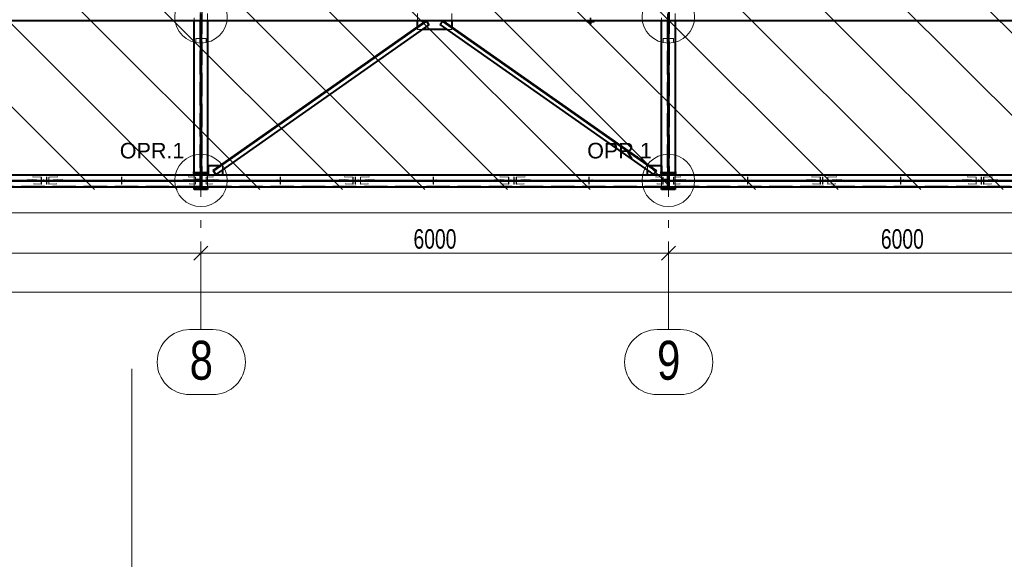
# Model space of a CAD drawing. Header units: metres. Extents: x 235 to 340, y 94 to 153.
# Tile 31 of 48: x 287 to 300, y 124 to 131. Entities that reach past the tile are written whole.
import ezdxf

# ---------------------------------------------------------------- set-up
doc = ezdxf.new("R2010")
doc.units = ezdxf.units.M
for name, pattern in [('__RA_15', [1.7, 1, -0.3, 0.1, -0.3]), ('__RA_2', [0.4, 0.3, -0.1]), ('__RA_4', [0.6, 0.3, -0.1, 0, -0.1, 0, -0.1])]:
    doc.linetypes.add(name, pattern=pattern)
for name, color, linetype, lineweight in [('OSY', 204, '__RA_15', 13), ('POPIS', 7, 'Continuous', 13), ('Standard', 7, 'Continuous', 40), ('VYZTUZ', 11, 'Continuous', 50)]:
    doc.layers.add(name, color=color, linetype=linetype, lineweight=lineweight)
doc.styles.add('ARIAL', font='ARIAL.TTF')

msp = doc.modelspace()

# ---------------------------------------------------------------- linework, layer by layer
at = {"layer": 'OSY', "color": 204, "linetype": '__RA_15', "lineweight": 13}
for p, q in [((289.266, 126.792), (289.266, 152.32)), ((295.266, 126.792), (295.266, 152.32)), ((242.178, 128.697), (323.276, 128.697)), ((289.266, 126.792), (289.266, 126.792)), ((295.266, 126.792), (295.266, 126.792))]:
    msp.add_line(p, q, dxfattribs=at)
at = {"layer": 'OSY', "color": 204, "linetype": 'Continuous', "lineweight": 13}
for p, q in [((289.42, 126.786), (289.121, 126.786)), ((295.42, 126.786), (295.121, 126.786)), ((289.42, 125.953), (289.121, 125.953)), ((295.42, 125.953), (295.121, 125.953))]:
    msp.add_line(p, q, dxfattribs=at)
for centre, start, end in [((289.121, 126.369), 90, 270), ((289.42, 126.369), 270, 90), ((295.121, 126.369), 90, 270), ((295.42, 126.369), 270, 90)]:
    msp.add_arc(centre, 0.417, start, end, dxfattribs=at)
at = {"layer": 'Standard', "color": 1, "linetype": 'Continuous', "lineweight": 13}
for p, q in [((301.688, 128.586), (283.266, 147.008)), ((300.627, 128.586), (283.266, 145.948)), ((299.566, 128.586), (283.266, 144.887)), ((298.506, 128.586), (283.266, 143.826)), ((297.445, 128.586), (283.266, 142.766)), ((296.384, 128.586), (283.266, 141.705)), ((295.324, 128.586), (283.266, 140.644)), ((294.263, 128.586), (283.266, 139.584)), ((293.202, 128.586), (283.266, 138.523)), ((292.142, 128.586), (283.266, 137.462)), ((291.081, 128.586), (283.266, 136.402)), ((290.02, 128.586), (283.266, 135.341)), ((288.96, 128.586), (283.266, 134.28)), ((287.899, 128.586), (283.266, 133.22))]:
    msp.add_line(p, q, dxfattribs=at)
at = {"layer": 'Standard', "color": 136, "linetype": '__RA_2', "lineweight": 18}
for p, q in [((289.25, 138.766), (289.25, 128.587)), ((289.282, 128.587), (289.282, 138.766)), ((295.25, 138.766), (295.25, 128.587)), ((295.282, 128.587), (295.282, 138.766)), ((289.352, 130.849), (289.352, 130.759)), ((292.046, 130.759), (292.046, 130.849)), ((292.486, 130.849), (292.486, 130.759)), ((295.352, 130.849), (295.352, 130.759)), ((289.18, 130.759), (289.18, 130.791)), ((294.262, 130.759), (294.262, 130.791)), ((294.27, 130.791), (294.27, 130.759)), ((295.18, 130.759), (295.18, 130.791)), ((292.046, 130.667), (292.046, 130.674)), ((292.046, 130.644), (292.046, 130.667)), ((292.107, 130.644), (292.046, 130.644)), ((292.486, 130.644), (292.424, 130.644)), ((292.486, 130.674), (292.486, 130.667)), ((292.486, 130.667), (292.486, 130.644)), ((289.254, 130.528), (289.2, 130.528)), ((289.2, 130.528), (289.2, 130.527)), ((289.2, 130.527), (289.2, 130.476)), ((289.2, 130.527), (289.26, 130.527)), ((289.254, 130.531), (289.254, 130.528)), ((289.254, 130.497), (289.254, 130.528)), ((289.272, 130.527), (289.332, 130.527)), ((289.278, 130.528), (289.278, 130.531)), ((289.332, 130.528), (289.278, 130.528)), ((289.278, 130.528), (289.278, 130.497)), ((289.332, 130.527), (289.332, 130.528)), ((289.332, 130.476), (289.332, 130.527)), ((295.254, 130.528), (295.2, 130.528)), ((295.2, 130.528), (295.2, 130.527)), ((295.2, 130.527), (295.2, 130.476)), ((295.2, 130.527), (295.26, 130.527)), ((295.254, 130.531), (295.254, 130.528)), ((295.254, 130.497), (295.254, 130.528)), ((295.272, 130.527), (295.332, 130.527)), ((295.278, 130.528), (295.278, 130.531)), ((295.332, 130.528), (295.278, 130.528)), ((295.278, 130.528), (295.278, 130.497)), ((295.332, 130.527), (295.332, 130.528)), ((295.332, 130.476), (295.332, 130.527)), ((289.519, 128.892), (289.508, 128.892)), ((289.542, 128.892), (289.519, 128.892)), ((289.542, 128.892), (289.542, 128.842)), ((295.012, 128.892), (295, 128.892)), ((295, 128.835), (295, 128.892)), ((295.023, 128.892), (295.012, 128.892)), ((283.272, 128.766), (289.26, 128.766)), ((283.272, 128.697), (289.26, 128.697)), ((289.26, 128.697), (283.272, 128.697)), ((287.04, 128.713), (287.197, 128.705)), ((287.197, 128.701), (287.041, 128.709)), ((287.042, 128.701), (287.197, 128.693)), ((287.197, 128.689), (287.042, 128.697)), ((287.103, 128.749), (287.216, 128.743)), ((287.108, 128.713), (287.216, 128.708)), ((287.111, 128.749), (287.218, 128.744)), ((287.216, 128.692), (287.111, 128.697)), ((287.116, 128.701), (287.116, 128.709)), ((287.116, 128.693), (287.116, 128.701)), ((287.416, 128.701), (287.116, 128.701)), ((287.116, 128.693), (287.416, 128.693)), ((287.117, 128.709), (287.218, 128.704)), ((287.218, 128.696), (287.118, 128.701)), ((287.216, 128.708), (287.197, 128.705)), ((287.197, 128.705), (287.197, 128.701)), ((287.197, 128.701), (287.218, 128.704)), ((287.218, 128.696), (287.197, 128.693)), ((287.197, 128.693), (287.197, 128.689)), ((287.197, 128.689), (287.216, 128.692)), ((287.218, 128.744), (287.216, 128.743)), ((287.216, 128.743), (287.216, 128.708)), ((287.216, 128.692), (287.216, 128.656)), ((287.218, 128.704), (287.218, 128.744)), ((287.218, 128.656), (287.218, 128.696)), ((287.246, 128.713), (287.246, 128.706)), ((287.282, 128.706), (287.246, 128.706)), ((287.246, 128.706), (287.246, 128.702)), ((287.246, 128.702), (287.286, 128.702)), ((287.246, 128.701), (287.246, 128.694)), ((287.286, 128.694), (287.246, 128.694)), ((287.246, 128.694), (287.246, 128.69)), ((287.246, 128.69), (287.282, 128.69)), ((287.282, 128.749), (287.282, 128.742)), ((287.282, 128.742), (287.282, 128.706)), ((287.286, 128.742), (287.282, 128.742)), ((287.282, 128.69), (287.282, 128.697)), ((287.282, 128.69), (287.282, 128.654)), ((287.286, 128.749), (287.286, 128.742)), ((287.286, 128.702), (287.286, 128.742)), ((287.286, 128.694), (287.286, 128.701)), ((287.286, 128.654), (287.286, 128.694)), ((287.313, 128.744), (287.42, 128.749)), ((287.313, 128.744), (287.313, 128.704)), ((287.315, 128.743), (287.313, 128.744)), ((287.313, 128.704), (287.415, 128.709)), ((287.313, 128.704), (287.334, 128.701)), ((287.414, 128.701), (287.313, 128.696)), ((287.313, 128.696), (287.313, 128.656)), ((287.334, 128.693), (287.313, 128.696)), ((287.315, 128.743), (287.428, 128.749)), ((287.315, 128.708), (287.315, 128.743)), ((287.315, 128.708), (287.423, 128.713)), ((287.334, 128.705), (287.315, 128.708)), ((287.421, 128.697), (287.315, 128.692)), ((287.315, 128.656), (287.315, 128.692)), ((287.315, 128.692), (287.334, 128.689)), ((287.334, 128.705), (287.491, 128.713)), ((287.491, 128.709), (287.334, 128.701)), ((287.334, 128.701), (287.334, 128.705)), ((287.334, 128.693), (287.489, 128.701)), ((287.489, 128.697), (287.334, 128.689)), ((287.334, 128.689), (287.334, 128.693)), ((287.416, 128.709), (287.416, 128.701)), ((287.416, 128.693), (287.416, 128.701)), ((288.231, 128.701), (288.231, 128.707)), ((288.301, 128.707), (288.231, 128.707)), ((288.301, 128.701), (288.231, 128.701)), ((288.231, 128.701), (288.231, 128.693)), ((288.231, 128.699), (288.301, 128.699)), ((288.231, 128.693), (288.301, 128.693)), ((288.246, 128.742), (288.246, 128.749)), ((288.246, 128.742), (288.246, 128.702)), ((288.25, 128.742), (288.246, 128.742)), ((288.246, 128.702), (288.286, 128.702)), ((288.246, 128.701), (288.246, 128.694)), ((288.246, 128.694), (288.246, 128.654)), ((288.286, 128.694), (288.246, 128.694)), ((288.25, 128.742), (288.25, 128.749)), ((288.25, 128.706), (288.25, 128.742)), ((288.286, 128.706), (288.25, 128.706)), ((288.25, 128.697), (288.25, 128.69)), ((288.25, 128.654), (288.25, 128.69)), ((288.25, 128.69), (288.286, 128.69)), ((288.286, 128.706), (288.286, 128.713)), ((288.286, 128.702), (288.286, 128.706)), ((288.286, 128.694), (288.286, 128.701)), ((288.286, 128.69), (288.286, 128.694)), ((288.301, 128.707), (288.301, 128.701)), ((288.301, 128.701), (288.301, 128.693)), ((289.04, 128.713), (289.177, 128.706)), ((289.177, 128.702), (289.041, 128.709)), ((289.042, 128.701), (289.177, 128.694)), ((289.177, 128.69), (289.042, 128.697)), ((289.103, 128.749), (289.196, 128.744)), ((289.108, 128.713), (289.196, 128.709)), ((289.111, 128.749), (289.198, 128.745)), ((289.196, 128.693), (289.111, 128.697)), ((289.116, 128.702), (289.116, 128.709)), ((289.116, 128.702), (289.116, 128.694)), ((289.25, 128.702), (289.116, 128.702)), ((289.116, 128.694), (289.25, 128.694)), ((289.117, 128.709), (289.198, 128.705)), ((289.198, 128.697), (289.118, 128.701)), ((289.196, 128.709), (289.177, 128.706)), ((289.177, 128.706), (289.177, 128.702)), ((289.177, 128.702), (289.198, 128.705)), ((289.198, 128.697), (289.177, 128.694)), ((289.177, 128.694), (289.177, 128.69)), ((289.177, 128.69), (289.196, 128.693)), ((289.18, 128.622), (289.18, 128.772)), ((289.198, 128.745), (289.196, 128.744)), ((289.196, 128.744), (289.196, 128.709)), ((289.196, 128.693), (289.196, 128.657)), ((289.198, 128.705), (289.198, 128.745)), ((289.198, 128.657), (289.198, 128.697)), ((289.2, 128.721), (289.2, 128.72)), ((289.254, 128.72), (289.2, 128.72)), ((289.2, 128.72), (289.2, 128.714)), ((289.2, 128.714), (289.26, 128.714)), ((289.254, 128.775), (289.254, 128.774)), ((289.254, 128.774), (289.254, 128.72)), ((289.26, 128.774), (289.254, 128.774)), ((289.26, 128.782), (289.26, 128.772)), ((289.272, 128.772), (289.272, 128.782)), ((289.272, 128.766), (295.26, 128.766)), ((289.272, 128.697), (295.26, 128.697)), ((295.26, 128.697), (289.272, 128.697)), ((289.332, 128.694), (289.272, 128.694)), ((289.278, 128.689), (289.278, 128.688)), ((289.278, 128.634), (289.278, 128.688)), ((289.278, 128.688), (289.332, 128.688)), ((289.416, 128.702), (289.282, 128.702)), ((289.282, 128.694), (289.416, 128.694)), ((289.332, 128.694), (289.332, 128.695)), ((289.332, 128.688), (289.332, 128.694)), ((289.333, 128.745), (289.42, 128.749)), ((289.333, 128.745), (289.333, 128.705)), ((289.335, 128.744), (289.333, 128.745)), ((289.333, 128.705), (289.415, 128.709)), ((289.333, 128.705), (289.354, 128.702)), ((289.414, 128.701), (289.333, 128.697)), ((289.333, 128.697), (289.333, 128.657)), ((289.354, 128.694), (289.333, 128.697)), ((289.335, 128.744), (289.428, 128.749)), ((289.335, 128.709), (289.335, 128.744)), ((289.335, 128.709), (289.423, 128.713)), ((289.354, 128.706), (289.335, 128.709)), ((289.421, 128.697), (289.335, 128.693)), ((289.335, 128.657), (289.335, 128.693)), ((289.335, 128.693), (289.354, 128.69)), ((289.352, 128.772), (289.352, 128.622)), ((289.354, 128.706), (289.491, 128.713)), ((289.491, 128.709), (289.354, 128.702)), ((289.354, 128.702), (289.354, 128.706)), ((289.354, 128.694), (289.489, 128.701)), ((289.489, 128.697), (289.354, 128.69)), ((289.354, 128.69), (289.354, 128.694)), ((289.416, 128.709), (289.416, 128.702)), ((289.416, 128.694), (289.416, 128.702)), ((290.301, 128.707), (290.231, 128.707)), ((290.231, 128.701), (290.231, 128.707)), ((290.301, 128.701), (290.231, 128.701)), ((290.231, 128.693), (290.231, 128.701)), ((290.231, 128.699), (290.301, 128.699)), ((290.231, 128.693), (290.301, 128.693)), ((290.246, 128.713), (290.246, 128.706)), ((290.282, 128.706), (290.246, 128.706)), ((290.246, 128.706), (290.246, 128.702)), ((290.246, 128.702), (290.286, 128.702)), ((290.246, 128.701), (290.246, 128.694)), ((290.286, 128.694), (290.246, 128.694)), ((290.246, 128.694), (290.246, 128.69)), ((290.246, 128.69), (290.282, 128.69)), ((290.282, 128.749), (290.282, 128.742)), ((290.282, 128.742), (290.282, 128.706)), ((290.286, 128.742), (290.282, 128.742)), ((290.282, 128.69), (290.282, 128.697)), ((290.282, 128.69), (290.282, 128.654)), ((290.286, 128.749), (290.286, 128.742)), ((290.286, 128.702), (290.286, 128.742)), ((290.286, 128.694), (290.286, 128.701)), ((290.286, 128.654), (290.286, 128.694)), ((290.301, 128.707), (290.301, 128.701)), ((290.301, 128.693), (290.301, 128.701)), ((291.04, 128.713), (291.197, 128.705)), ((291.197, 128.701), (291.041, 128.709)), ((291.042, 128.701), (291.197, 128.693)), ((291.197, 128.689), (291.042, 128.697)), ((291.103, 128.749), (291.216, 128.743)), ((291.108, 128.713), (291.216, 128.708)), ((291.111, 128.749), (291.218, 128.744)), ((291.216, 128.692), (291.111, 128.697)), ((291.116, 128.701), (291.116, 128.709)), ((291.116, 128.701), (291.116, 128.693)), ((291.416, 128.701), (291.116, 128.701)), ((291.116, 128.693), (291.416, 128.693)), ((291.117, 128.709), (291.218, 128.704)), ((291.218, 128.696), (291.118, 128.701)), ((291.216, 128.708), (291.197, 128.705)), ((291.197, 128.705), (291.197, 128.701)), ((291.197, 128.701), (291.218, 128.704)), ((291.218, 128.696), (291.197, 128.693)), ((291.197, 128.693), (291.197, 128.689)), ((291.197, 128.689), (291.216, 128.692)), ((291.218, 128.744), (291.216, 128.743)), ((291.216, 128.743), (291.216, 128.708)), ((291.216, 128.692), (291.216, 128.656)), ((291.218, 128.704), (291.218, 128.744)), ((291.218, 128.656), (291.218, 128.696)), ((291.246, 128.742), (291.246, 128.749)), ((291.246, 128.742), (291.246, 128.702)), ((291.25, 128.742), (291.246, 128.742)), ((291.246, 128.702), (291.286, 128.702)), ((291.246, 128.701), (291.246, 128.694)), ((291.246, 128.694), (291.246, 128.654)), ((291.286, 128.694), (291.246, 128.694)), ((291.25, 128.742), (291.25, 128.749)), ((291.25, 128.706), (291.25, 128.742)), ((291.286, 128.706), (291.25, 128.706)), ((291.25, 128.697), (291.25, 128.69)), ((291.25, 128.654), (291.25, 128.69)), ((291.25, 128.69), (291.286, 128.69)), ((291.286, 128.706), (291.286, 128.713)), ((291.286, 128.702), (291.286, 128.706)), ((291.286, 128.694), (291.286, 128.701)), ((291.286, 128.69), (291.286, 128.694)), ((291.313, 128.744), (291.42, 128.749)), ((291.313, 128.744), (291.313, 128.704)), ((291.315, 128.743), (291.313, 128.744)), ((291.313, 128.704), (291.415, 128.709)), ((291.313, 128.704), (291.334, 128.701)), ((291.414, 128.701), (291.313, 128.696)), ((291.313, 128.696), (291.313, 128.656)), ((291.334, 128.693), (291.313, 128.696)), ((291.315, 128.743), (291.428, 128.749)), ((291.315, 128.708), (291.315, 128.743)), ((291.315, 128.708), (291.423, 128.713)), ((291.334, 128.705), (291.315, 128.708)), ((291.421, 128.697), (291.315, 128.692)), ((291.315, 128.656), (291.315, 128.692)), ((291.315, 128.692), (291.334, 128.689)), ((291.334, 128.705), (291.491, 128.713)), ((291.491, 128.709), (291.334, 128.701)), ((291.334, 128.701), (291.334, 128.705)), ((291.334, 128.693), (291.489, 128.701)), ((291.489, 128.697), (291.334, 128.689)), ((291.334, 128.689), (291.334, 128.693)), ((291.416, 128.709), (291.416, 128.701)), ((291.416, 128.701), (291.416, 128.693)), ((292.231, 128.701), (292.231, 128.707)), ((292.301, 128.707), (292.231, 128.707)), ((292.301, 128.701), (292.231, 128.701)), ((292.231, 128.701), (292.231, 128.693)), ((292.231, 128.699), (292.301, 128.699)), ((292.231, 128.693), (292.301, 128.693)), ((292.246, 128.742), (292.246, 128.749)), ((292.246, 128.742), (292.246, 128.702)), ((292.25, 128.742), (292.246, 128.742)), ((292.246, 128.702), (292.286, 128.702)), ((292.246, 128.701), (292.246, 128.694)), ((292.246, 128.694), (292.246, 128.654)), ((292.286, 128.694), (292.246, 128.694)), ((292.25, 128.742), (292.25, 128.749)), ((292.25, 128.706), (292.25, 128.742)), ((292.286, 128.706), (292.25, 128.706)), ((292.25, 128.697), (292.25, 128.69)), ((292.25, 128.654), (292.25, 128.69)), ((292.25, 128.69), (292.286, 128.69)), ((292.286, 128.706), (292.286, 128.713)), ((292.286, 128.702), (292.286, 128.706)), ((292.286, 128.694), (292.286, 128.701)), ((292.286, 128.69), (292.286, 128.694)), ((292.301, 128.707), (292.301, 128.701)), ((292.301, 128.701), (292.301, 128.693)), ((293.04, 128.713), (293.197, 128.705)), ((293.197, 128.701), (293.041, 128.709)), ((293.042, 128.701), (293.197, 128.693)), ((293.197, 128.689), (293.042, 128.697)), ((293.103, 128.749), (293.216, 128.743)), ((293.108, 128.713), (293.216, 128.708)), ((293.111, 128.749), (293.218, 128.744)), ((293.216, 128.692), (293.111, 128.697)), ((293.116, 128.701), (293.116, 128.709)), ((293.116, 128.693), (293.116, 128.701)), ((293.416, 128.701), (293.116, 128.701)), ((293.116, 128.693), (293.416, 128.693)), ((293.117, 128.709), (293.218, 128.704)), ((293.218, 128.696), (293.118, 128.701)), ((293.216, 128.708), (293.197, 128.705)), ((293.197, 128.705), (293.197, 128.701)), ((293.197, 128.701), (293.218, 128.704)), ((293.218, 128.696), (293.197, 128.693)), ((293.197, 128.693), (293.197, 128.689)), ((293.197, 128.689), (293.216, 128.692)), ((293.218, 128.744), (293.216, 128.743)), ((293.216, 128.743), (293.216, 128.708)), ((293.216, 128.692), (293.216, 128.656)), ((293.218, 128.704), (293.218, 128.744)), ((293.218, 128.656), (293.218, 128.696)), ((293.246, 128.713), (293.246, 128.706)), ((293.282, 128.706), (293.246, 128.706)), ((293.246, 128.706), (293.246, 128.702)), ((293.246, 128.702), (293.286, 128.702)), ((293.246, 128.701), (293.246, 128.694)), ((293.286, 128.694), (293.246, 128.694)), ((293.246, 128.694), (293.246, 128.69)), ((293.246, 128.69), (293.282, 128.69)), ((293.282, 128.749), (293.282, 128.742)), ((293.282, 128.742), (293.282, 128.706)), ((293.286, 128.742), (293.282, 128.742)), ((293.282, 128.69), (293.282, 128.697)), ((293.282, 128.69), (293.282, 128.654)), ((293.286, 128.749), (293.286, 128.742)), ((293.286, 128.702), (293.286, 128.742)), ((293.286, 128.694), (293.286, 128.701)), ((293.286, 128.654), (293.286, 128.694)), ((293.313, 128.744), (293.42, 128.749)), ((293.313, 128.744), (293.313, 128.704)), ((293.315, 128.743), (293.313, 128.744)), ((293.313, 128.704), (293.415, 128.709)), ((293.313, 128.704), (293.334, 128.701)), ((293.414, 128.701), (293.313, 128.696)), ((293.313, 128.696), (293.313, 128.656)), ((293.334, 128.693), (293.313, 128.696)), ((293.315, 128.743), (293.428, 128.749)), ((293.315, 128.708), (293.315, 128.743)), ((293.315, 128.708), (293.423, 128.713)), ((293.334, 128.705), (293.315, 128.708)), ((293.421, 128.697), (293.315, 128.692)), ((293.315, 128.656), (293.315, 128.692)), ((293.315, 128.692), (293.334, 128.689)), ((293.334, 128.705), (293.491, 128.713)), ((293.491, 128.709), (293.334, 128.701)), ((293.334, 128.701), (293.334, 128.705)), ((293.334, 128.693), (293.489, 128.701)), ((293.489, 128.697), (293.334, 128.689)), ((293.334, 128.689), (293.334, 128.693)), ((293.416, 128.709), (293.416, 128.701)), ((293.416, 128.693), (293.416, 128.701)), ((294.231, 128.701), (294.231, 128.707)), ((294.301, 128.707), (294.231, 128.707)), ((294.301, 128.701), (294.231, 128.701)), ((294.231, 128.701), (294.231, 128.693)), ((294.231, 128.699), (294.301, 128.699)), ((294.231, 128.693), (294.301, 128.693)), ((294.246, 128.742), (294.246, 128.749)), ((294.246, 128.742), (294.246, 128.702)), ((294.25, 128.742), (294.246, 128.742)), ((294.246, 128.702), (294.286, 128.702)), ((294.246, 128.701), (294.246, 128.694)), ((294.246, 128.694), (294.246, 128.654)), ((294.286, 128.694), (294.246, 128.694)), ((294.25, 128.742), (294.25, 128.749)), ((294.25, 128.706), (294.25, 128.742)), ((294.286, 128.706), (294.25, 128.706)), ((294.25, 128.697), (294.25, 128.69)), ((294.25, 128.654), (294.25, 128.69)), ((294.25, 128.69), (294.286, 128.69)), ((294.286, 128.706), (294.286, 128.713)), ((294.286, 128.702), (294.286, 128.706)), ((294.286, 128.694), (294.286, 128.701)), ((294.286, 128.69), (294.286, 128.694)), ((294.301, 128.707), (294.301, 128.701)), ((294.301, 128.701), (294.301, 128.693)), ((295.04, 128.713), (295.177, 128.706)), ((295.177, 128.702), (295.041, 128.709)), ((295.042, 128.701), (295.177, 128.694)), ((295.177, 128.69), (295.042, 128.697)), ((295.103, 128.749), (295.196, 128.744)), ((295.108, 128.713), (295.196, 128.709)), ((295.111, 128.749), (295.198, 128.745)), ((295.196, 128.693), (295.111, 128.697)), ((295.116, 128.702), (295.116, 128.709)), ((295.116, 128.702), (295.116, 128.694)), ((295.25, 128.702), (295.116, 128.702)), ((295.116, 128.694), (295.25, 128.694)), ((295.117, 128.709), (295.198, 128.705)), ((295.198, 128.697), (295.118, 128.701)), ((295.196, 128.709), (295.177, 128.706)), ((295.177, 128.706), (295.177, 128.702)), ((295.177, 128.702), (295.198, 128.705)), ((295.198, 128.697), (295.177, 128.694)), ((295.177, 128.694), (295.177, 128.69)), ((295.177, 128.69), (295.196, 128.693)), ((295.18, 128.622), (295.18, 128.772)), ((295.198, 128.745), (295.196, 128.744)), ((295.196, 128.744), (295.196, 128.709)), ((295.196, 128.693), (295.196, 128.657)), ((295.198, 128.705), (295.198, 128.745)), ((295.198, 128.657), (295.198, 128.697)), ((295.2, 128.721), (295.2, 128.72)), ((295.254, 128.72), (295.2, 128.72)), ((295.2, 128.72), (295.2, 128.714)), ((295.2, 128.714), (295.26, 128.714)), ((295.254, 128.775), (295.254, 128.774)), ((295.254, 128.774), (295.254, 128.72)), ((295.26, 128.774), (295.254, 128.774)), ((295.26, 128.782), (295.26, 128.772)), ((295.272, 128.772), (295.272, 128.782)), ((295.272, 128.766), (301.26, 128.766)), ((295.272, 128.697), (301.26, 128.697)), ((301.26, 128.697), (295.272, 128.697)), ((295.332, 128.694), (295.272, 128.694)), ((295.278, 128.689), (295.278, 128.688)), ((295.278, 128.634), (295.278, 128.688)), ((295.278, 128.688), (295.332, 128.688)), ((295.416, 128.702), (295.282, 128.702)), ((295.282, 128.694), (295.416, 128.694)), ((295.332, 128.694), (295.332, 128.695)), ((295.332, 128.688), (295.332, 128.694)), ((295.333, 128.745), (295.42, 128.749)), ((295.333, 128.745), (295.333, 128.705)), ((295.335, 128.744), (295.333, 128.745)), ((295.333, 128.705), (295.415, 128.709)), ((295.333, 128.705), (295.354, 128.702)), ((295.414, 128.701), (295.333, 128.697)), ((295.333, 128.697), (295.333, 128.657)), ((295.354, 128.694), (295.333, 128.697)), ((295.335, 128.744), (295.428, 128.749)), ((295.335, 128.709), (295.335, 128.744)), ((295.335, 128.709), (295.423, 128.713)), ((295.354, 128.706), (295.335, 128.709)), ((295.421, 128.697), (295.335, 128.693)), ((295.335, 128.657), (295.335, 128.693)), ((295.335, 128.693), (295.354, 128.69)), ((295.352, 128.772), (295.352, 128.622)), ((295.354, 128.706), (295.491, 128.713)), ((295.491, 128.709), (295.354, 128.702)), ((295.354, 128.702), (295.354, 128.706)), ((295.354, 128.694), (295.489, 128.701)), ((295.489, 128.697), (295.354, 128.69)), ((295.354, 128.69), (295.354, 128.694)), ((295.416, 128.709), (295.416, 128.702)), ((295.416, 128.694), (295.416, 128.702)), ((296.301, 128.707), (296.231, 128.707)), ((296.231, 128.701), (296.231, 128.707)), ((296.301, 128.701), (296.231, 128.701)), ((296.231, 128.693), (296.231, 128.701)), ((296.231, 128.699), (296.301, 128.699)), ((296.231, 128.693), (296.301, 128.693)), ((296.246, 128.713), (296.246, 128.706)), ((296.282, 128.706), (296.246, 128.706)), ((296.246, 128.706), (296.246, 128.702)), ((296.246, 128.702), (296.286, 128.702)), ((296.246, 128.701), (296.246, 128.694)), ((296.286, 128.694), (296.246, 128.694)), ((296.246, 128.694), (296.246, 128.69)), ((296.246, 128.69), (296.282, 128.69)), ((296.282, 128.749), (296.282, 128.742)), ((296.282, 128.742), (296.282, 128.706)), ((296.286, 128.742), (296.282, 128.742)), ((296.282, 128.69), (296.282, 128.697)), ((296.282, 128.69), (296.282, 128.654)), ((296.286, 128.749), (296.286, 128.742)), ((296.286, 128.702), (296.286, 128.742)), ((296.286, 128.694), (296.286, 128.701)), ((296.286, 128.654), (296.286, 128.694)), ((296.301, 128.707), (296.301, 128.701)), ((296.301, 128.693), (296.301, 128.701)), ((297.04, 128.713), (297.197, 128.705)), ((297.197, 128.701), (297.041, 128.709)), ((297.042, 128.701), (297.197, 128.693)), ((297.197, 128.689), (297.042, 128.697)), ((297.103, 128.749), (297.216, 128.743)), ((297.108, 128.713), (297.216, 128.708)), ((297.111, 128.749), (297.218, 128.744)), ((297.216, 128.692), (297.111, 128.697)), ((297.116, 128.701), (297.116, 128.709)), ((297.116, 128.701), (297.116, 128.693)), ((297.416, 128.701), (297.116, 128.701)), ((297.116, 128.693), (297.416, 128.693)), ((297.117, 128.709), (297.218, 128.704)), ((297.218, 128.696), (297.118, 128.701)), ((297.216, 128.708), (297.197, 128.705)), ((297.197, 128.705), (297.197, 128.701)), ((297.197, 128.701), (297.218, 128.704)), ((297.218, 128.696), (297.197, 128.693)), ((297.197, 128.693), (297.197, 128.689)), ((297.197, 128.689), (297.216, 128.692)), ((297.218, 128.744), (297.216, 128.743)), ((297.216, 128.743), (297.216, 128.708)), ((297.216, 128.692), (297.216, 128.656)), ((297.218, 128.704), (297.218, 128.744)), ((297.218, 128.656), (297.218, 128.696)), ((297.246, 128.742), (297.246, 128.749)), ((297.246, 128.742), (297.246, 128.702)), ((297.25, 128.742), (297.246, 128.742)), ((297.246, 128.702), (297.286, 128.702)), ((297.246, 128.701), (297.246, 128.694)), ((297.246, 128.694), (297.246, 128.654)), ((297.286, 128.694), (297.246, 128.694)), ((297.25, 128.742), (297.25, 128.749)), ((297.25, 128.706), (297.25, 128.742)), ((297.286, 128.706), (297.25, 128.706)), ((297.25, 128.697), (297.25, 128.69)), ((297.25, 128.654), (297.25, 128.69)), ((297.25, 128.69), (297.286, 128.69)), ((297.286, 128.706), (297.286, 128.713)), ((297.286, 128.702), (297.286, 128.706)), ((297.286, 128.694), (297.286, 128.701)), ((297.286, 128.69), (297.286, 128.694)), ((297.313, 128.744), (297.42, 128.749)), ((297.313, 128.744), (297.313, 128.704)), ((297.315, 128.743), (297.313, 128.744)), ((297.313, 128.704), (297.415, 128.709)), ((297.313, 128.704), (297.334, 128.701)), ((297.414, 128.701), (297.313, 128.696)), ((297.313, 128.696), (297.313, 128.656)), ((297.334, 128.693), (297.313, 128.696)), ((297.315, 128.743), (297.428, 128.749)), ((297.315, 128.708), (297.315, 128.743)), ((297.315, 128.708), (297.423, 128.713)), ((297.334, 128.705), (297.315, 128.708)), ((297.421, 128.697), (297.315, 128.692)), ((297.315, 128.656), (297.315, 128.692)), ((297.315, 128.692), (297.334, 128.689)), ((297.334, 128.705), (297.491, 128.713)), ((297.491, 128.709), (297.334, 128.701)), ((297.334, 128.701), (297.334, 128.705)), ((297.334, 128.693), (297.489, 128.701)), ((297.489, 128.697), (297.334, 128.689)), ((297.334, 128.689), (297.334, 128.693)), ((297.416, 128.709), (297.416, 128.701)), ((297.416, 128.701), (297.416, 128.693)), ((298.231, 128.701), (298.231, 128.707)), ((298.301, 128.707), (298.231, 128.707)), ((298.301, 128.701), (298.231, 128.701)), ((298.231, 128.701), (298.231, 128.693)), ((298.231, 128.699), (298.301, 128.699)), ((298.231, 128.693), (298.301, 128.693)), ((298.246, 128.742), (298.246, 128.749)), ((298.246, 128.742), (298.246, 128.702)), ((298.25, 128.742), (298.246, 128.742)), ((298.246, 128.702), (298.286, 128.702)), ((298.246, 128.701), (298.246, 128.694)), ((298.246, 128.694), (298.246, 128.654)), ((298.286, 128.694), (298.246, 128.694)), ((298.25, 128.742), (298.25, 128.749)), ((298.25, 128.706), (298.25, 128.742)), ((298.286, 128.706), (298.25, 128.706)), ((298.25, 128.697), (298.25, 128.69)), ((298.25, 128.654), (298.25, 128.69)), ((298.25, 128.69), (298.286, 128.69)), ((298.286, 128.706), (298.286, 128.713)), ((298.286, 128.702), (298.286, 128.706)), ((298.286, 128.694), (298.286, 128.701)), ((298.286, 128.69), (298.286, 128.694)), ((298.301, 128.707), (298.301, 128.701)), ((298.301, 128.701), (298.301, 128.693)), ((299.04, 128.713), (299.197, 128.705)), ((299.197, 128.701), (299.041, 128.709)), ((299.042, 128.701), (299.197, 128.693)), ((299.197, 128.689), (299.042, 128.697)), ((299.103, 128.749), (299.216, 128.743)), ((299.108, 128.713), (299.216, 128.708)), ((299.111, 128.749), (299.218, 128.744)), ((299.216, 128.692), (299.111, 128.697)), ((299.116, 128.701), (299.116, 128.709)), ((299.116, 128.693), (299.116, 128.701)), ((299.416, 128.701), (299.116, 128.701)), ((299.116, 128.693), (299.416, 128.693)), ((299.117, 128.709), (299.218, 128.704)), ((299.218, 128.696), (299.118, 128.701)), ((299.216, 128.708), (299.197, 128.705)), ((299.197, 128.705), (299.197, 128.701)), ((299.197, 128.701), (299.218, 128.704)), ((299.218, 128.696), (299.197, 128.693)), ((299.197, 128.693), (299.197, 128.689)), ((299.197, 128.689), (299.216, 128.692)), ((299.218, 128.744), (299.216, 128.743)), ((299.216, 128.743), (299.216, 128.708)), ((299.216, 128.692), (299.216, 128.656)), ((299.218, 128.704), (299.218, 128.744)), ((299.218, 128.656), (299.218, 128.696)), ((299.246, 128.713), (299.246, 128.706)), ((299.282, 128.706), (299.246, 128.706)), ((299.246, 128.706), (299.246, 128.702)), ((299.246, 128.702), (299.286, 128.702)), ((299.246, 128.701), (299.246, 128.694)), ((299.286, 128.694), (299.246, 128.694)), ((299.246, 128.694), (299.246, 128.69)), ((299.246, 128.69), (299.282, 128.69)), ((299.282, 128.749), (299.282, 128.742)), ((299.282, 128.742), (299.282, 128.706)), ((299.286, 128.742), (299.282, 128.742)), ((299.282, 128.69), (299.282, 128.697)), ((299.282, 128.69), (299.282, 128.654)), ((299.286, 128.749), (299.286, 128.742)), ((299.286, 128.702), (299.286, 128.742)), ((299.286, 128.694), (299.286, 128.701)), ((299.286, 128.654), (299.286, 128.694)), ((299.313, 128.744), (299.42, 128.749)), ((299.313, 128.744), (299.313, 128.704)), ((299.315, 128.743), (299.313, 128.744)), ((299.313, 128.704), (299.415, 128.709)), ((299.313, 128.704), (299.334, 128.701)), ((299.414, 128.701), (299.313, 128.696)), ((299.313, 128.696), (299.313, 128.656)), ((299.334, 128.693), (299.313, 128.696)), ((299.315, 128.743), (299.428, 128.749)), ((299.315, 128.708), (299.315, 128.743)), ((299.315, 128.708), (299.423, 128.713)), ((299.334, 128.705), (299.315, 128.708)), ((299.421, 128.697), (299.315, 128.692)), ((299.315, 128.656), (299.315, 128.692)), ((299.315, 128.692), (299.334, 128.689)), ((299.334, 128.705), (299.491, 128.713)), ((299.491, 128.709), (299.334, 128.701)), ((299.334, 128.701), (299.334, 128.705)), ((299.334, 128.693), (299.489, 128.701)), ((299.489, 128.697), (299.334, 128.689)), ((299.334, 128.689), (299.334, 128.693)), ((299.416, 128.709), (299.416, 128.701)), ((299.416, 128.693), (299.416, 128.701)), ((289.26, 128.628), (283.272, 128.628)), ((287.216, 128.656), (287.116, 128.661)), ((287.218, 128.656), (287.123, 128.661)), ((287.216, 128.656), (287.218, 128.656)), ((287.282, 128.654), (287.286, 128.654)), ((287.408, 128.661), (287.313, 128.656)), ((287.313, 128.656), (287.315, 128.656)), ((287.416, 128.661), (287.315, 128.656)), ((288.246, 128.654), (288.25, 128.654)), ((289.196, 128.657), (289.116, 128.661)), ((289.198, 128.657), (289.123, 128.661)), ((289.18, 128.587), (289.25, 128.587)), ((289.196, 128.657), (289.198, 128.657)), ((289.25, 128.593), (289.26, 128.593)), ((289.272, 128.634), (289.278, 128.634)), ((295.26, 128.628), (289.272, 128.628)), ((289.272, 128.612), (289.272, 128.622)), ((289.272, 128.593), (289.282, 128.593)), ((289.282, 128.587), (289.352, 128.587)), ((289.408, 128.661), (289.333, 128.657)), ((289.333, 128.657), (289.335, 128.657)), ((289.416, 128.661), (289.335, 128.657)), ((290.282, 128.654), (290.286, 128.654)), ((291.216, 128.656), (291.116, 128.661)), ((291.218, 128.656), (291.123, 128.661)), ((291.216, 128.656), (291.218, 128.656)), ((291.246, 128.654), (291.25, 128.654)), ((291.408, 128.661), (291.313, 128.656)), ((291.313, 128.656), (291.315, 128.656)), ((291.416, 128.661), (291.315, 128.656)), ((292.246, 128.654), (292.25, 128.654)), ((293.216, 128.656), (293.116, 128.661)), ((293.218, 128.656), (293.123, 128.661)), ((293.216, 128.656), (293.218, 128.656)), ((293.282, 128.654), (293.286, 128.654)), ((293.408, 128.661), (293.313, 128.656)), ((293.313, 128.656), (293.315, 128.656)), ((293.416, 128.661), (293.315, 128.656)), ((294.246, 128.654), (294.25, 128.654)), ((295.196, 128.657), (295.116, 128.661)), ((295.198, 128.657), (295.123, 128.661)), ((295.18, 128.587), (295.25, 128.587)), ((295.196, 128.657), (295.198, 128.657)), ((295.25, 128.593), (295.26, 128.593)), ((295.272, 128.634), (295.278, 128.634)), ((301.26, 128.628), (295.272, 128.628)), ((295.272, 128.612), (295.272, 128.622)), ((295.272, 128.593), (295.282, 128.593)), ((295.282, 128.587), (295.352, 128.587)), ((295.408, 128.661), (295.333, 128.657)), ((295.333, 128.657), (295.335, 128.657)), ((295.416, 128.661), (295.335, 128.657)), ((296.282, 128.654), (296.286, 128.654)), ((297.216, 128.656), (297.116, 128.661)), ((297.218, 128.656), (297.123, 128.661)), ((297.216, 128.656), (297.218, 128.656)), ((297.246, 128.654), (297.25, 128.654)), ((297.408, 128.661), (297.313, 128.656)), ((297.313, 128.656), (297.315, 128.656)), ((297.416, 128.661), (297.315, 128.656)), ((298.246, 128.654), (298.25, 128.654)), ((299.216, 128.656), (299.116, 128.661)), ((299.218, 128.656), (299.123, 128.661)), ((299.216, 128.656), (299.218, 128.656)), ((299.282, 128.654), (299.286, 128.654)), ((299.408, 128.661), (299.313, 128.656)), ((299.313, 128.656), (299.315, 128.656)), ((299.416, 128.661), (299.315, 128.656))]:
    msp.add_line(p, q, dxfattribs=at)
at = {"layer": 'Standard', "color": 1, "linetype": 'Continuous', "lineweight": 40}
for p, q in [((289.26, 130.849), (289.26, 130.759)), ((289.272, 130.759), (289.272, 130.849)), ((295.26, 130.849), (295.26, 130.759)), ((295.272, 130.759), (295.272, 130.849)), ((283.272, 130.759), (289.26, 130.759)), ((289.18, 128.782), (289.18, 130.759)), ((289.26, 130.759), (289.26, 128.782)), ((289.272, 128.782), (289.272, 130.759)), ((289.272, 130.759), (295.26, 130.759)), ((289.352, 130.759), (289.352, 128.772)), ((289.422, 128.831), (292.159, 130.754)), ((292.162, 130.749), (289.425, 128.826)), ((292.193, 130.704), (289.456, 128.781)), ((292.046, 130.674), (292.046, 130.759)), ((292.159, 130.754), (292.162, 130.749)), ((292.162, 130.749), (292.193, 130.704)), ((292.337, 130.706), (292.368, 130.75)), ((295.08, 128.778), (292.337, 130.706)), ((292.368, 130.75), (292.371, 130.755)), ((295.111, 128.822), (292.368, 130.75)), ((292.371, 130.755), (295.115, 128.827)), ((292.486, 130.759), (292.486, 130.674)), ((294.216, 130.751), (294.216, 130.759)), ((294.216, 130.751), (294.316, 130.751)), ((294.223, 130.751), (294.223, 130.746)), ((294.223, 130.746), (294.258, 130.746)), ((294.258, 130.746), (294.258, 130.711)), ((294.258, 130.711), (294.263, 130.711)), ((294.263, 130.711), (294.263, 130.751)), ((294.268, 130.751), (294.268, 130.711)), ((294.268, 130.711), (294.273, 130.711)), ((294.273, 130.711), (294.273, 130.746)), ((294.273, 130.746), (294.308, 130.746)), ((294.308, 130.746), (294.308, 130.751)), ((294.316, 130.759), (294.316, 130.751)), ((295.18, 128.892), (295.18, 130.759)), ((295.26, 130.759), (295.26, 128.782)), ((295.272, 128.782), (295.272, 130.759)), ((295.272, 130.759), (301.26, 130.759)), ((295.352, 130.759), (295.352, 128.772)), ((292.424, 130.644), (292.107, 130.644)), ((289.272, 130.385), (289.26, 130.385)), ((295.272, 130.385), (295.26, 130.385)), ((289.272, 128.798), (289.26, 128.798)), ((289.508, 128.892), (289.362, 128.892)), ((289.362, 128.772), (289.362, 128.892)), ((289.425, 128.826), (289.422, 128.831)), ((289.456, 128.781), (289.425, 128.826)), ((289.542, 128.842), (289.542, 128.772)), ((295, 128.772), (295, 128.835)), ((295.18, 128.892), (295.023, 128.892)), ((295.111, 128.822), (295.08, 128.778)), ((295.115, 128.827), (295.111, 128.822)), ((295.18, 128.892), (295.18, 128.782)), ((295.18, 128.782), (295.18, 128.892)), ((295.272, 128.798), (295.26, 128.798)), ((289.26, 128.772), (283.272, 128.772)), ((283.272, 128.697), (289.26, 128.697)), ((289.26, 128.697), (283.272, 128.697)), ((289.18, 128.772), (289.18, 128.782)), ((289.35, 128.782), (289.18, 128.782)), ((289.26, 128.772), (289.272, 128.772)), ((289.26, 128.772), (289.26, 128.697)), ((289.26, 128.697), (289.26, 128.622)), ((295.26, 128.772), (289.272, 128.772)), ((289.272, 128.697), (289.272, 128.772)), ((289.272, 128.697), (295.26, 128.697)), ((295.26, 128.697), (289.272, 128.697)), ((289.272, 128.622), (289.272, 128.697)), ((289.35, 128.782), (289.35, 128.772)), ((295.18, 128.772), (295.18, 128.782)), ((295.35, 128.782), (295.18, 128.782)), ((295.26, 128.772), (295.272, 128.772)), ((295.26, 128.772), (295.26, 128.697)), ((295.26, 128.697), (295.26, 128.622)), ((301.26, 128.772), (295.272, 128.772)), ((295.272, 128.697), (295.272, 128.772)), ((295.272, 128.697), (301.26, 128.697)), ((301.26, 128.697), (295.272, 128.697)), ((295.272, 128.622), (295.272, 128.697)), ((295.35, 128.782), (295.35, 128.772)), ((283.272, 128.622), (289.26, 128.622)), ((289.18, 128.612), (289.18, 128.622)), ((289.18, 128.586), (289.18, 128.612)), ((289.18, 128.612), (289.35, 128.612)), ((289.26, 128.586), (289.18, 128.586)), ((289.26, 128.622), (289.26, 128.586)), ((289.272, 128.622), (289.26, 128.622)), ((289.272, 128.597), (289.26, 128.597)), ((289.272, 128.622), (295.26, 128.622)), ((289.272, 128.586), (289.272, 128.612)), ((289.352, 128.586), (289.272, 128.586)), ((289.35, 128.622), (289.35, 128.612)), ((289.352, 128.622), (289.352, 128.586)), ((295.18, 128.612), (295.18, 128.622)), ((295.18, 128.586), (295.18, 128.612)), ((295.18, 128.612), (295.35, 128.612)), ((295.26, 128.586), (295.18, 128.586)), ((295.26, 128.622), (295.26, 128.586)), ((295.272, 128.622), (295.26, 128.622)), ((295.272, 128.597), (295.26, 128.597)), ((295.272, 128.622), (301.26, 128.622)), ((295.272, 128.586), (295.272, 128.612)), ((295.352, 128.586), (295.272, 128.586)), ((295.35, 128.622), (295.35, 128.612)), ((295.352, 128.622), (295.352, 128.586))]:
    msp.add_line(p, q, dxfattribs=at)
at = {"layer": 'Standard', "color": 1, "linetype": '__RA_4', "lineweight": 40}
for p, q in [((289.16, 128.806), (289.372, 128.806)), ((295.16, 128.806), (295.372, 128.806))]:
    msp.add_line(p, q, dxfattribs=at)
at = {"layer": 'Standard', "color": 7, "linetype": 'Continuous', "lineweight": 13}
for p, q in [((246.864, 128.622), (319.668, 128.622)), ((288.378, 101.082), (288.378, 126.281))]:
    msp.add_line(p, q, dxfattribs=at)
msp.add_lwpolyline([(242.078, 128.288), (323.376, 128.288), (323.376, 150.717), (242.078, 150.717), (242.078, 128.288)], dxfattribs=at)
for centre in [(289.266, 130.804), (295.266, 130.804), (289.266, 128.703), (295.266, 128.703)]:
    msp.add_circle(centre, 0.337, dxfattribs=at)
at = {"layer": 'VYZTUZ', "color": 171, "linetype": 'Continuous', "lineweight": 18}
for p, q in [((289.266, 127.769), (289.266, 127.919)), ((295.266, 127.769), (295.266, 127.919)), ((289.176, 127.679), (289.356, 127.859)), ((295.176, 127.679), (295.356, 127.859)), ((283.266, 127.769), (289.266, 127.769)), ((289.266, 127.769), (289.266, 127.619)), ((289.266, 127.769), (295.266, 127.769)), ((295.266, 127.769), (295.266, 127.619)), ((295.266, 127.769), (301.266, 127.769)), ((246.864, 127.269), (319.668, 127.269))]:
    msp.add_line(p, q, dxfattribs=at)

# ---------------------------------------------------------------- texts
at = {"layer": 'OSY', "color": 204, "linetype": '__RA_15', "lineweight": 13, "char_height": 0.5, "width": 0.19231, "attachment_point": 7, "style": 'ARIAL'}
for s, insert in [('\\W0.77;8', (289.121, 126.136)), ('\\W0.77;9', (295.121, 126.136))]:
    msp.add_mtext(s, dxfattribs=dict(at, insert=insert))
at = {"layer": 'POPIS', "color": 204, "linetype": 'Continuous', "lineweight": 13, "char_height": 0.2, "width": 0.09912, "attachment_point": 7, "style": 'ARIAL'}
for insert in [(288.224, 128.983), (294.224, 128.983)]:
    msp.add_mtext('\\W0.99;OPR.1', dxfattribs=dict(at, insert=insert))
at = {"layer": 'VYZTUZ', "color": 171, "linetype": 'Continuous', "lineweight": 18, "char_height": 0.25, "width": 0.08929, "attachment_point": 7, "style": 'ARIAL'}
for insert in [(291.994, 127.823), (297.994, 127.823)]:
    msp.add_mtext('\\W0.71;6000', dxfattribs=dict(at, insert=insert))

doc.saveas('drawing.dxf')
